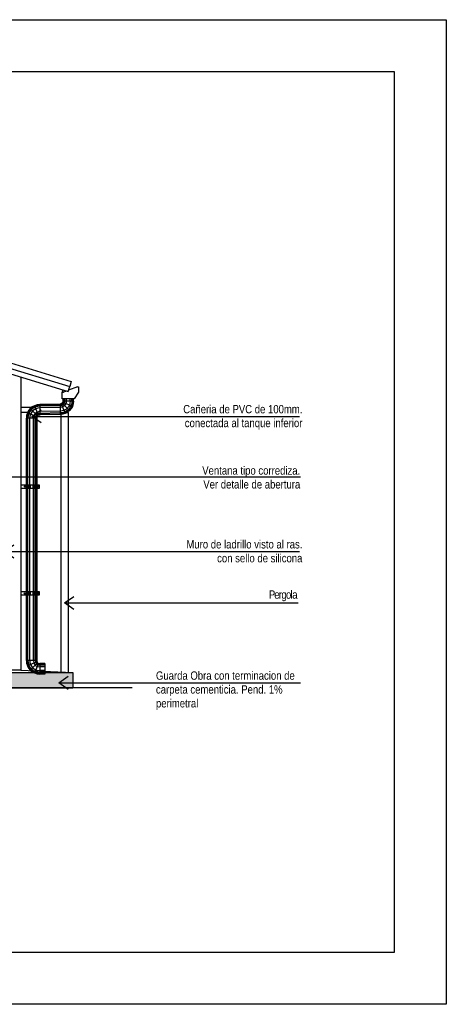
# Model space of a CAD drawing. Header units: millimetres. Extents: x 201 to 840, y 135 to 685.
# Tile 152 of 219: x 330.22 to 334.32, y 301.67 to 311.14. Entities that reach past the tile are written whole.
import ezdxf

# ---------------------------------------------------------------- set-up
doc = ezdxf.new("R2010")
doc.units = ezdxf.units.MM
for name, color, linetype in [('01', 1, 'Continuous'), ('03', 3, 'Continuous'), ('04', 4, 'Continuous'), ('05', 5, 'Continuous'), ('10', 251, 'Continuous'), ('HACHT TIERRA', 252, 'Continuous'), ('LAMINA', 6, 'Continuous'), ('LLAMADAS', 1, 'Continuous'), ('muro', 6, 'Continuous'), ('Techo', 4, 'Continuous')]:
    doc.layers.add(name, color=color, linetype=linetype)
doc.styles.add('ARIAL', font='arial.ttf', dxfattribs={"height": 0.06})
doc.styles.get("Standard").update_dxf_attribs({"font": 'arial.ttf'})
doc.dimstyles.new('05', dxfattribs={"dimscale": 0, "dimtxt": 0.09, "dimasz": 0.05, "dimexe": 0, "dimexo": 0, "dimgap": 0, "dimtad": 0, "dimzin": 0, "dimdsep": 46, "dimtxsty": 'Standard', "dimblk": 'OPEN90', "dimcen": 0.25, "dimclrd": 1, "dimclre": 1, "dimclrt": 3, "dimadec": 0, "dimazin": 0, "dimtfac": 1, "dimtofl": 0, "dimtmove": 2, "dimatfit": 3, "dimldrblk": 'BOXFILLED', "dimfxl": 1, "dimtolj": 1, "dimtzin": 0, "dimarcsym": 0})

# ---------------------------------------------------------------- blocks, each defined once
blk = doc.blocks.new('UIU')
at = {"layer": '01', "ltscale": 0.8}
blk.add_line((-0.0882, 0.0171), (0.0118, 0.0171), dxfattribs=at)
blk.add_line((-0.0882, 0.0171), (0.0118, 0.0171), dxfattribs=at)
at = {"layer": '01'}
blk.add_line((0.0412, -0.0124), (0.0412, -0.1124), dxfattribs=at)
for radius in [0.1294, 0.0294]:
    blk.add_arc((0.0412, 0.0171), radius, 180, 270, dxfattribs=at)
at = {"layer": '10', "ltscale": 0.05}
for p, q in [((0.014, 0.0058), (-0.0784, -0.0325)), ((0.0204, -0.0037), (-0.0503, -0.0745)), ((0.0299, -0.0101), (-0.0083, -0.1025))]:
    blk.add_line(p, q, dxfattribs=at)
for radius in [0.1241, 0.1143, 0.0971, 0.0617, 0.0446, 0.0347]:
    blk.add_arc((0.0412, 0.0171), radius, 180, 270, dxfattribs=at)

msp = doc.modelspace()

# ---------------------------------------------------------------- hatches: boundary and pattern name
at = {"layer": 'HACHT TIERRA', "ltscale": 0.01}
h = msp.add_hatch(color=256, dxfattribs=at)
h.dxf.hatch_style = 1
h.paths.add_polyline_path([(330.7322, 304.7102), (330.7322, 304.8602), (323.8822, 304.8602), (323.8822, 304.7102)])

# ---------------------------------------------------------------- linework, layer by layer
at = {"layer": '01'}
for p, q in [((327.4072, 308.5667), (330.6886, 307.5641)), ((330.6886, 307.5641), (330.7029, 307.612)), ((330.6328, 307.5604), (330.6385, 307.5793)), ((330.6728, 307.5684), (330.6419, 307.5568)), ((330.7764, 307.6073), (330.6925, 307.5758)), ((330.2858, 307.3083), (330.2858, 306.6634)), ((330.3858, 307.3083), (330.3858, 306.6634)), ((330.2858, 306.634), (330.2858, 305.6355)), ((330.3858, 306.634), (330.3858, 305.6355)), ((330.3858, 305.6061), (330.3858, 304.9741)), ((330.4653, 304.9447), (330.4153, 304.9447)), ((330.4653, 304.9447), (330.4653, 304.8447)), ((330.4653, 304.8447), (330.4153, 304.8447))]:
    msp.add_line(p, q, dxfattribs=at)
at = {"layer": '01', "ltscale": 0.8}
for p, q in [((330.61, 307.4419), (330.4153, 307.4377)), ((330.6394, 307.4713), (330.6394, 307.4918)), ((330.7394, 307.4713), (330.7394, 307.4918)), ((330.61, 307.3419), (330.4153, 307.3377))]:
    msp.add_line(p, q, dxfattribs=at)
at = {"layer": '01', "ltscale": 0.0036}
for p, q in [((330.3356, 307.4102), (330.2322, 307.4102)), ((330.2967, 307.3602), (330.2322, 307.3602)), ((330.6211, 304.8602), (330.6211, 307.3424)), ((330.6765, 307.3602), (330.6911, 307.3602)), ((330.691, 304.8602), (330.691, 307.3602))]:
    msp.add_line(p, q, dxfattribs=at)
at = {"layer": '01'}
for radius in [0.1294, 0.0294]:
    msp.add_arc((330.4153, 304.9741), radius, 180, 270, dxfattribs=at)
at = {"layer": '03'}
for p, q in [((327.4218, 308.6668), (330.7175, 307.6598)), ((327.4072, 308.619), (330.7029, 307.612)), ((330.7175, 307.6598), (330.7029, 307.612)), ((330.2322, 304.8802), (324.3822, 304.8802)), ((330.2322, 304.8802), (330.7322, 304.8602)), ((330.7322, 304.8602), (330.7322, 304.7102))]:
    msp.add_line(p, q, dxfattribs=at)
at = {"layer": '04'}
msp.add_line((323.8822, 304.7102), (330.7322, 304.7102), dxfattribs=at)
for points in [[(331.3047, 304.7102), (323.8822, 304.7102), (323.883, 304.8603), (330.7322, 304.8602)], [(330.7322, 304.8602), (330.7322, 304.7102)]]:
    msp.add_lwpolyline(points, dxfattribs=at)
at = {"layer": '05'}
msp.add_lwpolyline([(330.7764, 307.6073), (330.7864, 307.6073), (330.7864, 307.5573), (330.7469, 307.4918), (330.6319, 307.4918), (330.6319, 307.5568), (330.6419, 307.5568)], dxfattribs=at)
at = {"layer": '10'}
for p, q in [((330.61, 307.4366), (330.4153, 307.4324)), ((330.61, 307.4267), (330.4153, 307.4225)), ((330.6447, 307.4713), (330.6447, 307.4918)), ((330.6546, 307.4713), (330.6546, 307.4918)), ((330.6717, 307.4713), (330.6717, 307.4918)), ((330.7072, 307.4713), (330.7072, 307.4918)), ((330.7243, 307.4713), (330.7243, 307.4918)), ((330.7342, 307.4713), (330.7342, 307.4918)), ((330.61, 307.4096), (330.4153, 307.4054)), ((330.61, 307.3742), (330.4153, 307.37)), ((330.61, 307.357), (330.4153, 307.3528)), ((330.61, 307.3472), (330.4153, 307.3429))]:
    msp.add_line(p, q, dxfattribs=at)
at = {"layer": '10', "ltscale": 0.05}
for p, q in [((330.2911, 306.6634), (330.2911, 307.3083)), ((330.301, 306.6634), (330.301, 307.3083)), ((330.3181, 306.6634), (330.3181, 307.3083)), ((330.3536, 306.6634), (330.3536, 307.3083)), ((330.3707, 306.6634), (330.3707, 307.3083)), ((330.3806, 306.6634), (330.3806, 307.3083)), ((330.2849, 306.6634), (330.2849, 306.634)), ((330.2869, 306.6634), (330.2869, 306.634)), ((330.2909, 306.6634), (330.2909, 306.634)), ((330.2911, 305.6355), (330.2911, 306.634)), ((330.2981, 306.6634), (330.2981, 306.634)), ((330.301, 305.6355), (330.301, 306.634)), ((330.3113, 306.6634), (330.3113, 306.634)), ((330.3181, 305.6355), (330.3181, 306.634)), ((330.3233, 306.6634), (330.3233, 306.634)), ((330.3478, 306.6634), (330.3478, 306.634)), ((330.3536, 305.6355), (330.3536, 306.634)), ((330.3598, 306.6634), (330.3598, 306.634)), ((330.3707, 305.6355), (330.3707, 306.634)), ((330.373, 306.6634), (330.373, 306.634)), ((330.3802, 306.6634), (330.3802, 306.634)), ((330.3806, 305.6355), (330.3806, 306.634)), ((330.3842, 306.6634), (330.3842, 306.634)), ((330.3862, 306.6634), (330.3862, 306.634)), ((330.2849, 305.6355), (330.2849, 305.6061)), ((330.2869, 305.6355), (330.2869, 305.6061)), ((330.2909, 305.6355), (330.2909, 305.6061)), ((330.2981, 305.6355), (330.2981, 305.6061)), ((330.3113, 305.6355), (330.3113, 305.6061)), ((330.3233, 305.6355), (330.3233, 305.6061)), ((330.3478, 305.6355), (330.3478, 305.6061)), ((330.3598, 305.6355), (330.3598, 305.6061)), ((330.373, 305.6355), (330.373, 305.6061)), ((330.3802, 305.6355), (330.3802, 305.6061)), ((330.3842, 305.6355), (330.3842, 305.6061)), ((330.3862, 305.6355), (330.3862, 305.6061)), ((330.2858, 305.6061), (330.3858, 305.6061)), ((330.2911, 304.9741), (330.2911, 305.6061)), ((330.301, 304.9741), (330.301, 305.6061)), ((330.3181, 304.9741), (330.3181, 305.6061)), ((330.3536, 304.9741), (330.3536, 305.6061)), ((330.3707, 304.9741), (330.3707, 305.6061)), ((330.3806, 304.9741), (330.3806, 305.6061)), ((330.3858, 304.9741), (330.2858, 304.9741)), ((330.3881, 304.9629), (330.2957, 304.9246)), ((330.3945, 304.9533), (330.3238, 304.8826)), ((330.404, 304.947), (330.3657, 304.8546)), ((330.4153, 304.9447), (330.4153, 304.8447)), ((330.4653, 304.9394), (330.4153, 304.9394)), ((330.4653, 304.9296), (330.4153, 304.9296)), ((330.4653, 304.9124), (330.4153, 304.9124)), ((330.4653, 304.877), (330.4153, 304.877)), ((330.4653, 304.8599), (330.4153, 304.8599)), ((330.4653, 304.85), (330.4153, 304.85))]:
    msp.add_line(p, q, dxfattribs=at)
for points in [[(330.2326, 306.634), (330.4112, 306.634), (330.4112, 306.6634), (330.2326, 306.6634)], [(330.2699, 306.6514), (330.273, 306.6514), (330.2746, 306.6487), (330.273, 306.646), (330.2699, 306.646), (330.2684, 306.6487), (330.2699, 306.6514)], [(330.4012, 306.6514), (330.3981, 306.6514), (330.3965, 306.6487), (330.3981, 306.646), (330.4012, 306.646), (330.4027, 306.6487), (330.4012, 306.6514)], [(330.2326, 305.6061), (330.4112, 305.6061), (330.4112, 305.6355), (330.2326, 305.6355)], [(330.2699, 305.6235), (330.273, 305.6235), (330.2746, 305.6208), (330.273, 305.6181), (330.2699, 305.6181), (330.2684, 305.6208), (330.2699, 305.6235)], [(330.4012, 305.6235), (330.3981, 305.6235), (330.3965, 305.6208), (330.3981, 305.6181), (330.4012, 305.6181), (330.4027, 305.6208), (330.4012, 305.6235)]]:
    msp.add_lwpolyline(points, dxfattribs=at)
for centre, radius in [((330.2714, 306.6487), 0.00549), ((330.2714, 306.6487), 0.00272), ((330.3997, 306.6487), 0.00549), ((330.3997, 306.6487), 0.00272), ((330.2714, 305.6208), 0.00549), ((330.2714, 305.6208), 0.00272), ((330.3997, 305.6208), 0.00549), ((330.3997, 305.6208), 0.00272)]:
    msp.add_circle(centre, radius, dxfattribs=at)
for radius in [0.1241, 0.1143, 0.0971, 0.0617, 0.0446, 0.0347]:
    msp.add_arc((330.4153, 304.9741), radius, 180, 270, dxfattribs=at)
at = {"layer": 'LAMINA', "color": 7}
for p, q in [((319.0768, 311.1424), (334.3243, 311.1424)), ((334.3243, 311.1424), (334.3243, 301.6657)), ((334.3243, 301.6657), (319.0768, 301.6657))]:
    msp.add_line(p, q, dxfattribs=at)
at = {"layer": 'LAMINA'}
for p, q in [((319.7768, 310.6424), (333.8243, 310.6424)), ((333.8243, 310.6424), (333.8243, 302.1657)), ((333.8243, 302.1657), (319.7768, 302.1657))]:
    msp.add_line(p, q, dxfattribs=at)
at = {"layer": 'muro', "ltscale": 0.01}
msp.add_line((330.2322, 307.7036), (330.2322, 304.8802), dxfattribs=at)
at = {"layer": 'muro', "color": 1, "ltscale": 0.5}
msp.add_line((330.2858, 305.6061), (330.2858, 304.9741), dxfattribs=at)

# ---------------------------------------------------------------- block references
at = {"layer": 'Techo', "rotation": 270}
msp.add_blockref('UIU', (330.3982, 307.3494), dxfattribs=at)
at = {"layer": 'Techo', "xscale": -1}
msp.add_blockref('UIU', (330.6512, 307.4542), dxfattribs=at)

# ---------------------------------------------------------------- texts
at = {"layer": 'LLAMADAS', "color": 2, "ltscale": 0.01, "char_height": 0.08, "style": 'ARIAL'}
for s, insert, width, attachment_point in [('{\\fTechnic|b0|i0|c2|p2;Cañeria de PVC de 100mm.\\Pconectada al tanque inferior}', (332.9408, 307.4339), 4.326649, 3), ('{\\fTechnic|b0|i0|c2|p2;Ventana tipo corrediza.\\PVer detalle de abertura}', (332.9199, 306.8435), 4.326649, 3), ('{\\fTechnic|b0|i0|c2|p2;Muro de ladrillo visto al ras.\\Pcon sello de silicona}', (332.9408, 306.1332), 4.326649, 3), ('{\\fTechnic|b0|i0|c2|p2;\\T0.8;Pergola}', (332.8867, 305.6493), 4.326649, 3), ('{\\fTechnic|b0|i0|c2|p2;Guarda Obra con terminacion de carpeta cementicia. Pend. 1% perimetral}', (331.5324, 304.8697), 1.408824, 1)]:
    msp.add_mtext(s, dxfattribs=dict(at, insert=insert, width=width, attachment_point=attachment_point))

# ---------------------------------------------------------------- leaders
at = {"layer": 'LLAMADAS'}
for points in [[(330.3384, 307.3245), (332.9123, 307.3245)], [(329.1087, 306.743), (332.922, 306.7429)], [(330.0767, 306.0237), (332.9123, 306.0237)], [(330.6523, 305.5282), (332.8988, 305.5282)], [(330.5992, 304.7609), (332.922, 304.7609)]]:
    msp.add_leader(points, dimstyle='05', override={"dimscale": 1, "dimasz": 0.09, "dimldrblk": 'OPEN90'}, dxfattribs=at)

doc.saveas('drawing.dxf')
